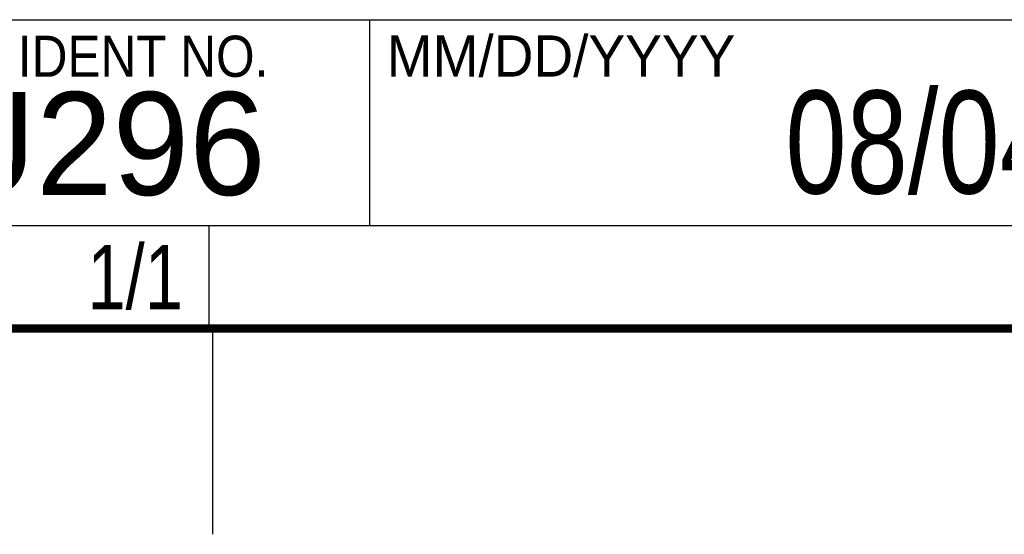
# Model space of a CAD drawing. Header units: inches. Extents: x 0 to 34, y 0 to 22.
# Tile 45 of 97: x 29.3 to 31.7, y 0 to 1.3. Entities that reach past the tile are written whole.
import ezdxf

# ---------------------------------------------------------------- set-up
doc = ezdxf.new("R2010")
doc.units = ezdxf.units.IN
doc.header["$LTSCALE"] = 1.87
doc.header["$MEASUREMENT"] = 0
doc.layers.get('0').update_dxf_attribs({"linetype": 'CONTINUOUS'})
doc.layers.add('DETAIL', color=7, linetype='CONTINUOUS')
doc.layers.add('NOTE', color=7, linetype='CONTINUOUS')
doc.styles.get("Standard").update_dxf_attribs({"font": 'txt', "width": 0.8})
doc.styles.add('TEXTSTYLE_2', font='txt')
doc.styles.add('TEXTSTYLE_3', font='txt', dxfattribs={"width": 0.9})

msp = doc.modelspace()

# ---------------------------------------------------------------- linework, layer by layer
at = {"color": 2, "linetype": 'CONTINUOUS'}
for p, q in [((28.3793, 1.2503), (33.5093, 1.2503)), ((30.13, 1.2499), (33.49, 1.2499)), ((30.13, 1.2499), (30.13, 0.7499)), ((28.3795, 0.75), (29.7395, 0.75)), ((28.38, 0.75), (33.5, 0.75)), ((29.7395, 0.75), (29.7395, 0.5)), ((30.13, 0.7499), (33.49, 0.7499)), ((28.3795, 0.5), (29.7395, 0.5)), ((29.75, 0), (29.75, 0.5))]:
    msp.add_line(p, q, dxfattribs=at)
at = {"color": 7, "linetype": 'CONTINUOUS', "const_width": 0.02}
msp.add_lwpolyline([(0.5, 0.5), (33.5, 0.5)], dxfattribs=at)

# ---------------------------------------------------------------- texts
at = {"color": 2, "linetype": 'CONTINUOUS', "char_height": 0.1, "attachment_point": 1, "line_spacing_factor": 0.9}
for s, insert, width, style in [('MM/DD/YYYY', (30.1721, 1.2121), 1, 'TEXTSTYLE_2'), ('CODE IDENT NO.', (28.8949, 1.2115), 1.26, 'TEXTSTYLE_3')]:
    msp.add_mtext(s, dxfattribs=dict(at, insert=insert, width=width, style=style))
at = {"color": 7, "linetype": 'CONTINUOUS', "insert": (28.8928, 1.0745), "char_height": 0.25, "width": 1.25, "attachment_point": 1, "line_spacing_factor": 0.9, "style": 'TEXTSTYLE_2'}
msp.add_mtext('7U296', dxfattribs=at)
at = {"layer": 'DETAIL', "color": 7, "linetype": 'CONTINUOUS', "insert": (29.677, 0.7032), "char_height": 0.15625, "width": 0.375, "attachment_point": 3, "line_spacing_factor": 0.9}
msp.add_mtext('1/1', dxfattribs=at)
at = {"layer": 'NOTE', "color": 7, "linetype": 'CONTINUOUS', "insert": (31.81, 1.078), "char_height": 0.25, "width": 2, "attachment_point": 2, "line_spacing_factor": 0.9}
msp.add_mtext('08/04/2015', dxfattribs=at)

doc.saveas('drawing.dxf')
